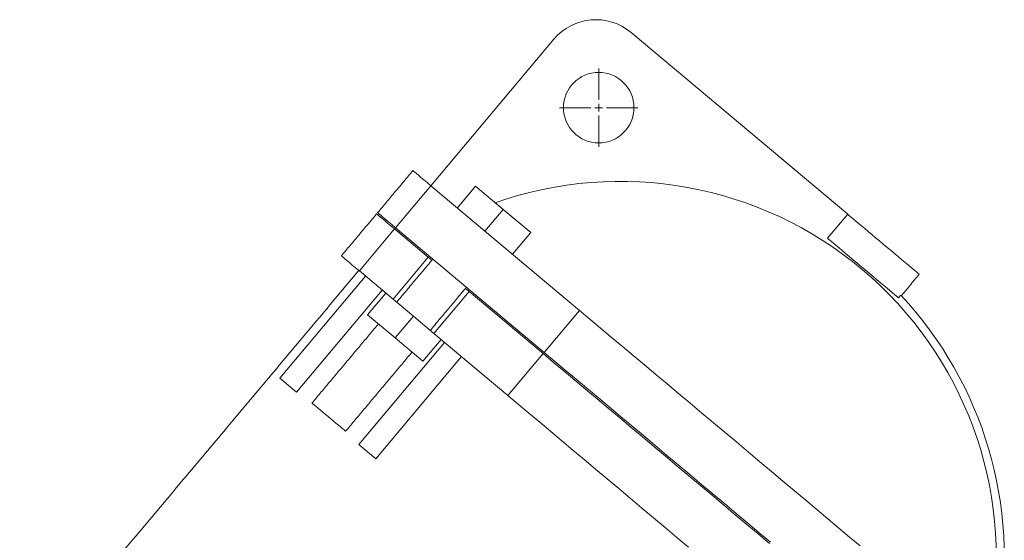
# Model space of a CAD drawing. Header units: millimetres. Extents: x 1879 to 3785, y 1424 to 3346.
# Tile 7 of 8: x 1964 to 2593, y 3014 to 3346. Entities that reach past the tile are written whole.
import ezdxf

# ---------------------------------------------------------------- set-up
doc = ezdxf.new("R2010")
doc.units = ezdxf.units.MM

# ---------------------------------------------------------------- blocks, each defined once
blk = doc.blocks.new('SW_CENTERMARKSYMBOL_0')
at = {"color": 0, "linetype": 'Continuous', "lineweight": 0}
for p, q in [((0, 5), (0, 25)), ((-5, 0), (-25, 0)), ((0, 0), (-2.5, 0)), ((0, 0), (0, 2.5)), ((0, 0), (0, -2.5)), ((0, 0), (2.5, 0)), ((5, 0), (25, 0)), ((0, -5), (0, -25))]:
    blk.add_line(p, q, dxfattribs=at)

msp = doc.modelspace()

# ---------------------------------------------------------------- linework, layer by layer
at = {"color": 7, "linetype": 'Continuous', "lineweight": 15}
for p, q in [((2492.73, 3222.13), (2354.52, 3338.11)), ((2305.21, 3333.79), (2226.81, 3240.35)), ((2204.31, 3213.54), (2226.81, 3240.35)), ((2226.81, 3240.35), (2321.61, 3160.81)), ((2255.23, 3240), (2243.66, 3226.21)), ((2255.23, 3240), (2272.85, 3225.22)), ((2272.85, 3225.22), (2261.28, 3211.43)), ((2272.85, 3225.22), (2290.47, 3210.43)), ((2492.73, 3222.13), (2479.87, 3206.81)), ((2181.17, 3185.97), (2203.67, 3212.78)), ((2203.67, 3212.78), (2225.12, 3194.78)), ((2299.11, 3133.99), (2204.31, 3213.54)), ((2290.47, 3210.43), (2278.9, 3196.64)), ((2202.62, 3167.97), (2225.12, 3194.78)), ((2181.17, 3185.97), (2202.62, 3167.97)), ((2185, 3182.75), (2130.36, 3117.64)), ((2141.09, 3108.64), (2195.72, 3173.75)), ((2228.66, 3146.11), (2251.16, 3172.92)), ((2251.16, 3172.92), (2298.47, 3133.23)), ((2186.45, 3158.03), (2198.02, 3171.82)), ((2215.64, 3157.04), (2202.62, 3167.97)), ((2525.19, 3168.79), (2526.63, 3170.5)), ((2321.61, 3160.81), (2299.11, 3133.99)), ((2204.07, 3143.25), (2186.45, 3158.03)), ((2204.07, 3143.25), (2215.64, 3157.04)), ((2228.66, 3146.11), (2215.64, 3157.04)), ((2221.69, 3128.47), (2204.07, 3143.25)), ((2221.69, 3128.47), (2233.26, 3142.26)), ((2228.66, 3146.11), (2275.97, 3106.42)), ((2235.56, 3140.33), (2180.92, 3075.21)), ((2191.65, 3066.21), (2246.28, 3131.33)), ((2275.97, 3106.42), (2298.47, 3133.23)), ((2130.36, 3117.64), (2141.09, 3108.64)), ((2180.92, 3075.21), (2191.65, 3066.21))]:
    msp.add_line(p, q, dxfattribs=at)
at = {"color": 7, "linetype": 'Continuous', "lineweight": 15, "flags": 128}
for points in [[(2226.81, 3240.35), (2224.41, 3242.36), (2222.29, 3244.14), (2220.45, 3245.69), (2218.89, 3247), (2217.6, 3248.08), (2216.6, 3248.92), (2215.89, 3249.52), (2215.46, 3249.88), (2215.32, 3250)], [(2204.31, 3213.54), (2201.92, 3215.55), (2199.8, 3217.33), (2197.95, 3218.88), (2196.39, 3220.19), (2195.11, 3221.27), (2194.11, 3222.1), (2193.39, 3222.7), (2192.96, 3223.06), (2192.82, 3223.18)], [(2203.67, 3212.78), (2201.27, 3214.78), (2199.15, 3216.56), (2197.31, 3218.11), (2195.75, 3219.42), (2194.46, 3220.5), (2193.46, 3221.34), (2192.75, 3221.94), (2192.32, 3222.3), (2192.18, 3222.42)], [(2492.73, 3222.13), (2493.27, 3221.68), (2494.08, 3221), (2495.13, 3220.12), (2496.42, 3219.04), (2497.93, 3217.77), (2499.65, 3216.33), (2501.55, 3214.73), (2503.61, 3213), (2505.81, 3211.16), (2508.12, 3209.22), (2510.52, 3207.21), (2512.97, 3205.15), (2515.45, 3203.07), (2517.93, 3200.99), (2520.38, 3198.93), (2522.77, 3196.93), (2525.08, 3194.99), (2527.27, 3193.15), (2529.32, 3191.43), (2531.22, 3189.84), (2532.92, 3188.41), (2534.42, 3187.15), (2535.7, 3186.08), (2536.74, 3185.2), (2537.54, 3184.54), (2538.07, 3184.09), (2538.34, 3183.86), (2538.37, 3183.84)], [(2479.87, 3206.81), (2480.44, 3206.33), (2481.29, 3205.62), (2482.41, 3204.68), (2483.78, 3203.53), (2485.39, 3202.18), (2487.21, 3200.66), (2489.23, 3198.96), (2491.41, 3197.13), (2493.73, 3195.18), (2496.17, 3193.14), (2498.68, 3191.03), (2501.24, 3188.88), (2503.82, 3186.72), (2506.38, 3184.57), (2508.9, 3182.46), (2511.33, 3180.42), (2513.66, 3178.47), (2515.84, 3176.63), (2517.85, 3174.94), (2519.68, 3173.41), (2521.28, 3172.07), (2522.65, 3170.92), (2523.77, 3169.98), (2524.62, 3169.27), (2525.19, 3168.79)], [(2181.17, 3185.97), (2178.78, 3187.97), (2176.66, 3189.75), (2174.81, 3191.3), (2173.25, 3192.61), (2171.97, 3193.69), (2170.97, 3194.53), (2170.25, 3195.13), (2169.82, 3195.49), (2169.68, 3195.61)], [(2225.12, 3194.78), (2225.26, 3194.66), (2225.69, 3194.29), (2226.41, 3193.7), (2227.38, 3192.88), (2227.41, 3192.85)], [(2248.86, 3174.85), (2248.9, 3174.82), (2249.87, 3174.01), (2250.58, 3173.41), (2251.02, 3173.05), (2251.16, 3172.92)], [(2500.73, 3010.51), (2493.97, 3016.18), (2487.1, 3021.94), (2480.13, 3027.79), (2473.07, 3033.72), (2465.93, 3039.71), (2458.71, 3045.76), (2451.44, 3051.87), (2444.11, 3058.02), (2436.74, 3064.2), (2429.34, 3070.41), (2421.92, 3076.64), (2414.49, 3082.87), (2407.06, 3089.11), (2399.64, 3095.33), (2392.24, 3101.54), (2384.87, 3107.73), (2377.54, 3113.87), (2370.26, 3119.98), (2363.05, 3126.03), (2355.91, 3132.03), (2348.85, 3137.95), (2341.88, 3143.8), (2335.01, 3149.56), (2328.25, 3155.24), (2321.61, 3160.81)], [(2442.79, 3012.13), (2435.57, 3018.19), (2428.3, 3024.29), (2420.97, 3030.44), (2413.6, 3036.62), (2406.2, 3042.83), (2398.78, 3049.06), (2391.35, 3055.29), (2383.92, 3061.53), (2376.5, 3067.76), (2369.1, 3073.96), (2361.73, 3080.15), (2354.4, 3086.3), (2347.12, 3092.4), (2339.91, 3098.46), (2332.77, 3104.45), (2325.7, 3110.37), (2318.73, 3116.22), (2311.87, 3121.99), (2305.11, 3127.66), (2298.47, 3133.23)], [(2443.43, 3012.9), (2436.21, 3018.95), (2428.94, 3025.06), (2421.61, 3031.21), (2414.24, 3037.39), (2406.84, 3043.6), (2399.42, 3049.82), (2391.99, 3056.06), (2384.56, 3062.29), (2377.14, 3068.52), (2369.74, 3074.73), (2362.37, 3080.91), (2355.04, 3087.06), (2347.77, 3093.17), (2340.55, 3099.22), (2333.41, 3105.22), (2326.35, 3111.14), (2319.38, 3116.99), (2312.51, 3122.75), (2305.75, 3128.42), (2299.11, 3133.99)], [(2391.1, 3009.81), (2383.7, 3016.02), (2376.28, 3022.25), (2368.85, 3028.48), (2361.42, 3034.72), (2354, 3040.94), (2346.6, 3047.15), (2339.23, 3053.34), (2331.9, 3059.48), (2324.63, 3065.59), (2317.41, 3071.64), (2310.27, 3077.64), (2303.21, 3083.56), (2296.24, 3089.41), (2289.37, 3095.18), (2282.61, 3100.85), (2275.97, 3106.42)], [(2150.92, 3101.69), (2150.96, 3101.66), (2151.23, 3101.43), (2151.78, 3100.97), (2152.58, 3100.3), (2153.62, 3099.43), (2154.86, 3098.38), (2156.28, 3097.19), (2157.84, 3095.88), (2159.5, 3094.49), (2161.22, 3093.05), (2162.94, 3091.61), (2164.63, 3090.19), (2166.24, 3088.83), (2167.74, 3087.58), (2169.08, 3086.46), (2170.22, 3085.5), (2171.14, 3084.72), (2171.82, 3084.16), (2172.23, 3083.81), (2172.37, 3083.69), (2172.37, 3083.69)]]:
    msp.add_lwpolyline(points, dxfattribs=at)
at = {"color": 7, "linetype": 'Continuous', "lineweight": 15}
msp.add_circle((2333.87, 3290.16), 22.5, dxfattribs=at)
for centre, radius, start, end in [((2332.02, 3311.29), 35, 50, 140), ((2347.64, 3003.2), 239.95, 350.56022, 109.43978), ((2347.64, 3003.2), 245, 349.86507, 43.0654)]:
    msp.add_arc(centre, radius, start, end, dxfattribs=at)
for points in [[(2215.32, 3250), (2192.82, 3223.18)], [(2192.18, 3222.42), (2169.68, 3195.61)], [(2228.06, 3193.62), (2204.92, 3166.04)], [(2180.79, 3186.29), (1964.44, 2928.45)], [(2526.92, 3170.19), (2538.37, 3183.84)], [(2226.37, 3148.04), (2249.51, 3175.62)], [(2193.35, 3152.25), (2150.92, 3101.69)], [(2172.37, 3083.69), (2214.8, 3134.25)]]:
    msp.add_open_spline(points, degree=1, dxfattribs=at)

# ---------------------------------------------------------------- block references
at = {"color": 7, "linetype": 'Continuous', "lineweight": 0}
msp.add_blockref('SW_CENTERMARKSYMBOL_0', (2333.87, 3290.16), dxfattribs=at)

doc.saveas('drawing.dxf')
